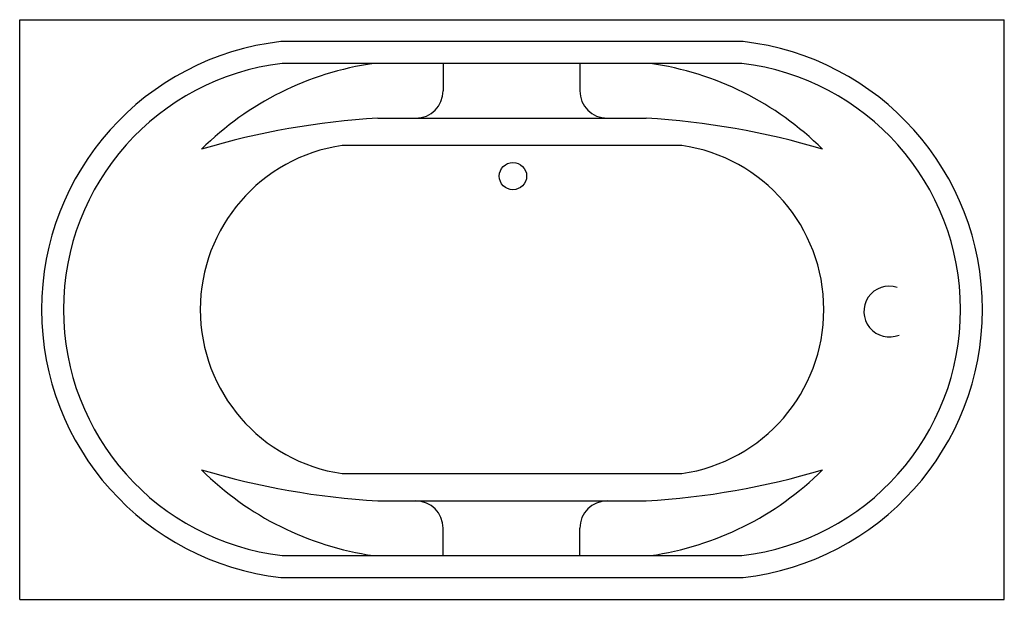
# Model space of a CAD drawing. Extents: x 103.73 to 105.53, y -0.75 to 0.31.
import ezdxf

# ---------------------------------------------------------------- set-up
doc = ezdxf.new("R2010")
doc.units = 0
doc.header["$MEASUREMENT"] = 0
doc.layers.add('MUEB-SAN', color=251, linetype='CONTINUOUS')
doc.layers.add('MUROS', color=1, linetype='CONTINUOUS')

# ---------------------------------------------------------------- blocks, each defined once
blk = doc.blocks.new('JACUZZI3')
at = {"layer": 'MUEB-SAN'}
for p, q in [((-1.5384, 0.0488), (0.2616, 0.0488)), ((-1.5384, -1.0112), (-1.5384, 0.0488)), ((0.2616, -1.0112), (0.2616, 0.0488)), ((-0.7644, -0.0312), (-0.7644, -0.0812)), ((-0.5144, -0.0312), (-0.5144, -0.0812)), ((-0.8837, -0.1312), (-0.393, -0.1312)), ((-0.3281, -0.1812), (-0.9487, -0.1812)), ((-0.9487, -0.7812), (-0.3281, -0.7812)), ((-0.8837, -0.8312), (-0.393, -0.8312)), ((-0.7644, -0.9312), (-0.7644, -0.8812)), ((-0.5144, -0.9312), (-0.5144, -0.8812)), ((-1.5384, -1.0112), (0.2616, -1.0112))]:
    blk.add_line(p, q, dxfattribs=at)
for points in [[(-0.2161, -0.9712, 0.893259), (-0.2161, 0.0088), (-1.0607, 0.0088, 0.893259), (-1.0607, -0.9712)], [(-0.2184, -0.9312, 0.888889), (-0.2184, -0.0312), (-1.0584, -0.0312, 0.888889), (-1.0584, -0.9312)]]:
    blk.add_lwpolyline(points, format="xyb", close=True, dxfattribs=at)
blk.add_circle((-0.6366, -0.2371), 0.025, dxfattribs=at)
for centre, radius, start, end in [((-0.8124, -0.5835), 0.5579, 98.1266, 134.8538), ((-0.4643, -0.5835), 0.5579, 45.1462, 81.8734), ((-0.8144, -0.0812), 0.05, 270, 0), ((-0.4644, -0.0812), 0.05, 180, 270), ((-0.7971, -1.5647), 1.4362, 93.457, 106.5381), ((-0.4796, -1.5647), 1.4362, 73.4619, 86.543), ((-0.9052, -0.4812), 0.3031, 98.2343, 261.7657), ((-0.3715, -0.4812), 0.3031, 278.2343, 81.7657), ((0.0514, -0.4849), 0.0465, 72.2416, 292.735), ((-0.8124, -0.3789), 0.5579, 225.1462, 261.8734), ((-0.7971, 0.6024), 1.4362, 253.4619, 266.543), ((-0.4796, 0.6024), 1.4362, 273.457, 286.5381), ((-0.4643, -0.3789), 0.5579, 278.1266, 314.8538), ((-0.8144, -0.8812), 0.05, 0, 90), ((-0.4644, -0.8812), 0.05, 90, 180)]:
    blk.add_arc(centre, radius, start, end, dxfattribs=at)

msp = doc.modelspace()

# ---------------------------------------------------------------- block references
at = {"layer": 'MUROS'}
msp.add_blockref('JACUZZI3', (105.2698, 0.2661), dxfattribs=at)

doc.saveas('drawing.dxf')
